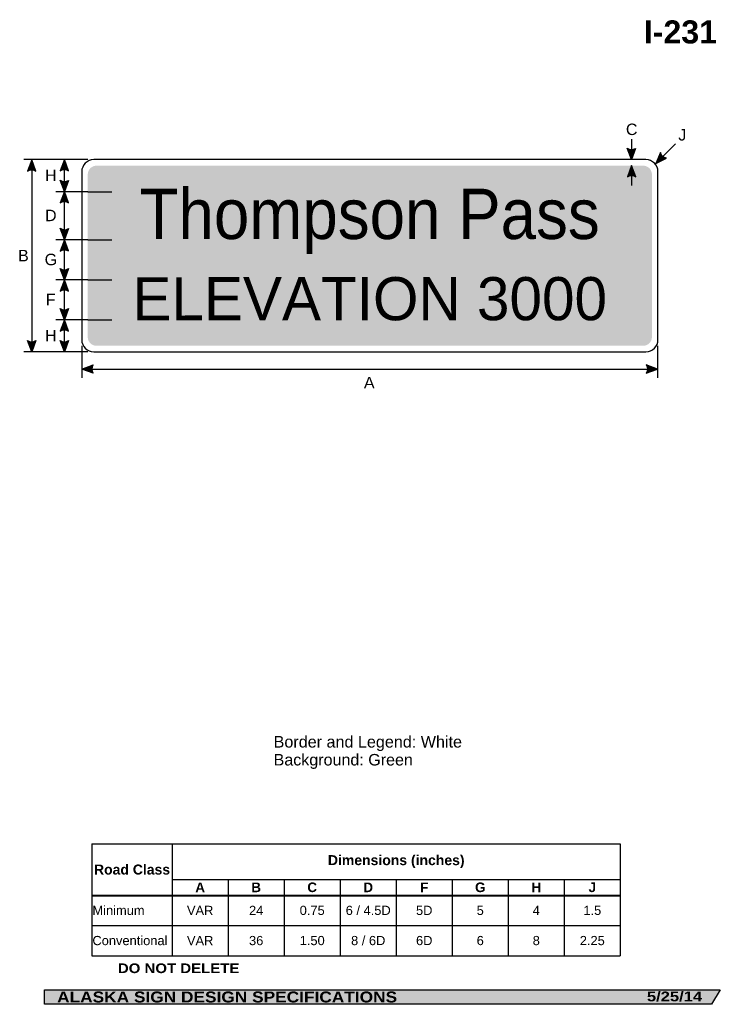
# Model space of a CAD drawing. Header units: feet. Extents: x 4 to 92, y 0 to 123.
import ezdxf
from ezdxf.enums import TextEntityAlignment as Align

# ---------------------------------------------------------------- set-up
doc = ezdxf.new("R2010")
doc.units = ezdxf.units.FT
doc.header["$MEASUREMENT"] = 0
doc.layers.add('Sign', color=7, linetype='Continuous')
doc.styles.add('ARIAL', font='arial.ttf')
doc.styles.add('ARIAL B', font='arialbd.ttf')
doc.styles.add('ARIAL BLACK B', font='ariblk.ttf')
doc.styles.add('ARIAL BLACK BI', font='ariblk.ttf')
doc.styles.add('FHWA SERIES D2000EX B', font='txt')

# ---------------------------------------------------------------- blocks, each defined once
blk = doc.blocks.new('*T4')
at = {"color": 0, "linetype": 'ByBlock', "lineweight": -2, "transparency": 16777216}
for p, q in [((0, 0), (66.020529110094, 0)), ((0, 0), (0, -13.967494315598)), ((10.020529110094, 0), (10.020529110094, -6.401856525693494)), ((66.020529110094, 0), (66.020529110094, -13.967494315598)), ((10.020529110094, -4.437689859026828), (66.020529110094, -4.437689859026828)), ((17.020529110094, -4.437689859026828), (17.020529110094, -6.401856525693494)), ((24.02052911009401, -4.437689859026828), (24.02052911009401, -6.401856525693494)), ((31.020529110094, -4.437689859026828), (31.020529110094, -6.401856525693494)), ((38.02052911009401, -4.437689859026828), (38.02052911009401, -6.401856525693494)), ((45.020529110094, -4.437689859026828), (45.020529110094, -6.401856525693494)), ((52.020529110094, -4.437689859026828), (52.020529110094, -6.401856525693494)), ((59.020529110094, -4.437689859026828), (59.020529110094, -6.401856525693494)), ((0, -6.401856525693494), (66.020529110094, -6.401856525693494)), ((0, -6.446856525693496), (66.020529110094, -6.446856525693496)), ((10.020529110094, -6.446856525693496), (10.020529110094, -13.967494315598)), ((17.020529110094, -6.446856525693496), (17.020529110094, -13.967494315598)), ((24.02052911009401, -6.446856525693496), (24.02052911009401, -13.967494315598)), ((31.020529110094, -6.446856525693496), (31.020529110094, -13.967494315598)), ((38.02052911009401, -6.446856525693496), (38.02052911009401, -13.967494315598)), ((45.020529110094, -6.446856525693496), (45.020529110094, -13.967494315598)), ((52.020529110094, -6.446856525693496), (52.020529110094, -13.967494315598)), ((59.020529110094, -6.446856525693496), (59.020529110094, -13.967494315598)), ((0, -10.19592542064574), (66.020529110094, -10.19592542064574)), ((0, -13.967494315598), (66.020529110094, -13.967494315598))]:
    blk.add_line(p, q, dxfattribs=at)
at = {"color": 18, "transparency": 16777216}
for s, insert, char_height, width, attachment_point, style in [('Road Class', (5.010264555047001, -3.212178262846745), 1.25, 9.900529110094, 5, 'ARIAL B'), ('Dimensions (inches)', (38.02052911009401, -2.218844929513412), 1.25, 55.88, 5, 'ARIAL B'), ('A', (13.52052911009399, -5.431023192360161), 1.199999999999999, 6.879999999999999, 5, 'ARIAL B'), ('B', (20.52052911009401, -5.431023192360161), 1.199999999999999, 6.879999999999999, 5, 'ARIAL B'), ('C', (27.520529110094, -5.431023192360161), 1.199999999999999, 6.879999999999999, 5, 'ARIAL B'), ('D', (34.520529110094, -5.431023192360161), 1.199999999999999, 6.879999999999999, 5, 'ARIAL B'), ('F', (41.520529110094, -5.431023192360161), 1.199999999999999, 6.879999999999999, 5, 'ARIAL B'), ('G', (48.520529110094, -5.431023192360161), 1.199999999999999, 6.879999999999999, 5, 'ARIAL B'), ('H', (55.52052911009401, -5.431023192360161), 1.199999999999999, 6.879999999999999, 5, 'ARIAL B'), ('J', (62.520529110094, -5.431023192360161), 1.199999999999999, 6.879999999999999, 5, 'ARIAL B'), ('Minimum', (0.0600000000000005, -8.310140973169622), 1.149999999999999, 9.900529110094, 4, 'ARIAL'), ('VAR', (13.52052911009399, -8.310140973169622), 1.149999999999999, 6.879999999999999, 5, 'ARIAL'), ('24', (20.52052911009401, -8.310140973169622), 1.149999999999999, 6.879999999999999, 5, 'ARIAL'), ('0.75', (27.520529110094, -8.310140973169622), 1.149999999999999, 6.879999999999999, 5, 'ARIAL'), ('6 / 4.5D', (34.520529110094, -8.310140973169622), 1.149999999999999, 6.879999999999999, 5, 'ARIAL'), ('5D', (41.520529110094, -8.310140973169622), 1.149999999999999, 6.879999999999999, 5, 'ARIAL'), ('5', (48.520529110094, -8.310140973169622), 1.149999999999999, 6.879999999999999, 5, 'ARIAL'), ('4', (55.52052911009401, -8.310140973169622), 1.149999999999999, 6.879999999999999, 5, 'ARIAL'), ('1.5', (62.520529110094, -8.310140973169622), 1.149999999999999, 6.879999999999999, 5, 'ARIAL'), ('Conventional', (0.0600000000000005, -12.08170986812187), 1.149999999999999, 9.900529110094, 4, 'ARIAL'), ('VAR', (13.52052911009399, -12.08170986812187), 1.149999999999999, 6.879999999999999, 5, 'ARIAL'), ('36', (20.52052911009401, -12.08170986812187), 1.149999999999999, 6.879999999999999, 5, 'ARIAL'), ('1.50', (27.520529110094, -12.08170986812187), 1.149999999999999, 6.879999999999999, 5, 'ARIAL'), ('8 / 6D', (34.520529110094, -12.08170986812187), 1.149999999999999, 6.879999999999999, 5, 'ARIAL'), ('6D', (41.520529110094, -12.08170986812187), 1.149999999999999, 6.879999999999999, 5, 'ARIAL'), ('6', (48.520529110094, -12.08170986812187), 1.149999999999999, 6.879999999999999, 5, 'ARIAL'), ('8', (55.52052911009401, -12.08170986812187), 1.149999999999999, 6.879999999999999, 5, 'ARIAL'), ('2.25', (62.520529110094, -12.08170986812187), 1.149999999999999, 6.879999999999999, 5, 'ARIAL')]:
    blk.add_mtext(s, dxfattribs=dict(at, insert=insert, char_height=char_height, width=width, attachment_point=attachment_point, style=style))

msp = doc.modelspace()

# ---------------------------------------------------------------- hatches: boundary and pattern name
h = msp.add_hatch(color=256)
h.dxf.hatch_style = 1
edge = h.paths.add_edge_path()
edge.add_line((81.25243018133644, 107.2418648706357), (80.72417971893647, 105.8401585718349))
edge.add_line((80.72417971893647, 105.8401585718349), (80.19957784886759, 107.2537278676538))
edge.add_arc((80.73473467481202, 108.0226507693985), 0.9368218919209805, 235.1627615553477, 303.5461345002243)
h = msp.add_hatch(color=256)
h.dxf.hatch_style = 1
edge = h.paths.add_edge_path()
edge.add_line((6.326141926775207, 104.4056225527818), (5.797891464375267, 105.8073288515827))
edge.add_line((5.797891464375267, 105.8073288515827), (5.273289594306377, 104.3937595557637))
edge.add_arc((5.808446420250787, 103.624836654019), 0.9368218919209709, 56.45386549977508, 124.83723844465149, ccw=False)
h = msp.add_hatch(color=256)
h.dxf.hatch_style = 1
edge = h.paths.add_edge_path()
edge.add_line((10.41195251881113, 104.4269745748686), (9.883702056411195, 105.8286808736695))
edge.add_line((9.883702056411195, 105.8286808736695), (9.359100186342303, 104.4151115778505))
edge.add_arc((9.894257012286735, 103.6461886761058), 0.9368218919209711, 56.453865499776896, 124.837238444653, ccw=False)
h = msp.add_hatch(color=256)
h.dxf.hatch_style = 1
edge = h.paths.add_edge_path()
edge.add_line((84.35945946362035, 106.7195699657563), (83.77952230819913, 105.3384465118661))
edge.add_line((83.77952230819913, 105.3384465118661), (85.1322468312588, 106.0044207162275))
edge.add_arc((85.27217248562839, 106.9307338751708), 0.9368218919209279, 193.0266678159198, 261.4100407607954, ccw=False)
at = {"true_color": 0xffffff}
h = msp.add_hatch(color=7, dxfattribs=at)
h.dxf.hatch_style = 1
edge = h.paths.add_edge_path()
edge.add_line((81.28277948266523, 103.6891398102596), (80.7545290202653, 105.0908461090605))
edge.add_line((80.7545290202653, 105.0908461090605), (80.2299271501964, 103.6772768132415))
edge.add_arc((80.76508397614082, 102.9083539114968), 0.9368218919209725, 56.45386549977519, 124.8372384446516, ccw=False)
h = msp.add_hatch(color=256)
h.dxf.hatch_style = 1
edge = h.paths.add_edge_path()
edge.add_line((10.41195251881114, 103.2401049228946), (9.883702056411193, 101.8383986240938))
edge.add_line((9.883702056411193, 101.8383986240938), (9.35910018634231, 103.2519679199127))
edge.add_arc((9.89425701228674, 104.0208908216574), 0.936821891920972, 235.1627615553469, 303.5461345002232)
h = msp.add_hatch(color=256)
h.dxf.hatch_style = 1
edge = h.paths.add_edge_path()
edge.add_line((10.41195251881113, 100.4366923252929), (9.883702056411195, 101.8383986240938))
edge.add_line((9.883702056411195, 101.8383986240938), (9.359100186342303, 100.4248293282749))
edge.add_arc((9.89425701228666, 99.65590642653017), 0.9368218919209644, 56.45386549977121, 124.8372384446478, ccw=False)
h = msp.add_hatch(color=256)
h.dxf.hatch_style = 1
edge = h.paths.add_edge_path()
edge.add_line((10.41195251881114, 97.24010492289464), (9.883702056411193, 95.83839862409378))
edge.add_line((9.883702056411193, 95.83839862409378), (9.35910018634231, 97.25196791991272))
edge.add_arc((9.894257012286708, 98.02089082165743), 0.936821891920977, 235.1627615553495, 303.5461345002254)
h = msp.add_hatch(color=256)
h.dxf.hatch_style = 1
edge = h.paths.add_edge_path()
edge.add_line((10.41195251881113, 94.42176627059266), (9.883702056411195, 95.82347256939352))
edge.add_line((9.883702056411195, 95.82347256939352), (9.359100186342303, 94.40990327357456))
edge.add_arc((9.894257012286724, 93.64098037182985), 0.9368218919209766, 56.45386549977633, 124.837238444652, ccw=False)
h = msp.add_hatch(color=256)
h.dxf.hatch_style = 1
edge = h.paths.add_edge_path()
edge.add_line((10.41195251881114, 92.23750076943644), (9.883702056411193, 90.83579447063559))
edge.add_line((9.883702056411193, 90.83579447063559), (9.35910018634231, 92.24936376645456))
edge.add_arc((9.894257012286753, 93.01828666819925), 0.9368218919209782, 235.1627615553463, 303.5461345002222)
h = msp.add_hatch(color=256)
h.dxf.hatch_style = 1
edge = h.paths.add_edge_path()
edge.add_line((10.41195251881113, 89.41916211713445), (9.883702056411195, 90.82086841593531))
edge.add_line((9.883702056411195, 90.82086841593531), (9.359100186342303, 89.40729912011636))
edge.add_arc((9.894257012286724, 88.63837621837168), 0.9368218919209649, 56.45386549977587, 124.8372384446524, ccw=False)
h = msp.add_hatch(color=256)
h.dxf.hatch_style = 1
edge = h.paths.add_edge_path()
edge.add_line((10.41195251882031, 87.23229245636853), (9.88370205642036, 85.83058615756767))
edge.add_line((9.88370205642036, 85.83058615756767), (9.359100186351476, 87.24415545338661))
edge.add_arc((9.894257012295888, 88.01307835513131), 0.9368218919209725, 235.1627615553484, 303.5461345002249)
h = msp.add_hatch(color=256)
h.dxf.hatch_style = 1
edge = h.paths.add_edge_path()
edge.add_line((10.4119525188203, 84.41655795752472), (9.88370205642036, 85.81826425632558))
edge.add_line((9.88370205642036, 85.81826425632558), (9.359100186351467, 84.40469496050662))
edge.add_arc((9.89425701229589, 83.63577205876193), 0.936821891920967, 56.45386549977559, 124.8372384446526, ccw=False)
h = msp.add_hatch(color=256)
h.dxf.hatch_style = 1
edge = h.paths.add_edge_path()
edge.add_line((6.326141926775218, 83.24186487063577), (5.797891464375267, 81.84015857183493))
edge.add_line((5.797891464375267, 81.84015857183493), (5.273289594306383, 83.25372786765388))
edge.add_arc((5.808446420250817, 84.02265076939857), 0.9368218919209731, 235.1627615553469, 303.5461345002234)
h = msp.add_hatch(color=256)
h.dxf.hatch_style = 1
edge = h.paths.add_edge_path()
edge.add_line((10.41195251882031, 83.2322924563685), (9.88370205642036, 81.83058615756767))
edge.add_line((9.88370205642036, 81.83058615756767), (9.359100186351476, 83.24415545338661))
edge.add_arc((9.89425701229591, 84.01307835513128), 0.9368218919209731, 235.1627615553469, 303.5461345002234)
h = msp.add_hatch(color=256)
h.dxf.hatch_style = 1
edge = h.paths.add_edge_path()
edge.add_line((13.45675522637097, 79.14797656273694), (12.05557704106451, 79.67762625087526))
edge.add_line((12.05557704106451, 79.67762625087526), (13.46966940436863, 80.20081652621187))
edge.add_arc((14.23805761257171, 79.66489226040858), 0.9368218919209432, 145.1055563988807, 213.488929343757)
h = msp.add_hatch(color=256)
h.dxf.hatch_style = 1
edge = h.paths.add_edge_path()
edge.add_line((82.59189170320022, 79.1479765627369), (83.9930698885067, 79.67762625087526))
edge.add_line((83.9930698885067, 79.67762625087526), (82.57897752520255, 80.20081652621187))
edge.add_arc((81.81058931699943, 79.66489226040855), 0.9368218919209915, -33.488929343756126, 34.89444360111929, ccw=False)
at = {"layer": 'Sign', "true_color": 0x00773b}
h = msp.add_hatch(color=116, dxfattribs=at)
edge = h.paths.add_edge_path(flags=0)
edge.add_spline(control_points=[(13.89914142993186, 105.0778366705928), (13.89914142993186, 105.0778366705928), (82.19914142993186, 105.0778366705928), (82.19914142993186, 105.0778366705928), (82.80624795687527, 105.0778366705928), (83.29914142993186, 104.5849431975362), (83.29914142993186, 103.9778366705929), (83.29914142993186, 103.9778366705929), (83.29914142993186, 83.67783667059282), (83.29914142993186, 83.67783667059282), (83.29914142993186, 83.07073014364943), (82.80624795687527, 82.57783667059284), (82.19914142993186, 82.57783667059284), (82.19914142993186, 82.57783667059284), (13.89914142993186, 82.57783667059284), (13.89914142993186, 82.57783667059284), (13.29203490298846, 82.57783667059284), (12.79914142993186, 83.07073014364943), (12.79914142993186, 83.67783667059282), (12.79914142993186, 83.67783667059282), (12.79914142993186, 103.9778366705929), (12.79914142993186, 103.9778366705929), (12.79914142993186, 104.5849431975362), (13.29203490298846, 105.0778366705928), (13.89914142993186, 105.0778366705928)], knot_values=[0, 0, 0, 0, 1, 1, 1, 2, 2, 2, 3, 3, 3, 4, 4, 4, 5, 5, 5, 6, 6, 6, 7, 7, 7, 8, 8, 8, 8], degree=3, periodic=0)
at = {"layer": 'Sign', "true_color": 0x000000}
msp.add_hatch(color=18, dxfattribs=at).paths.add_polyline_path([(7.399373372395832, 2.133735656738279), (91.84195454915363, 2.133735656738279), (90.75006357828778, 0.3343149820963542), (7.402168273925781, 0.3343149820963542)], flags=0)

# ---------------------------------------------------------------- linework, layer by layer
for p, q in [((13.32525895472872, 20.37137926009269), (79.34578806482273, 20.37137926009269)), ((13.32525895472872, 13.95359209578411), (79.34578806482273, 13.95359209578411)), ((13.32525895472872, 13.89545337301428), (79.34578806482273, 13.89545337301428))]:
    msp.add_line(p, q)
for points in [[(81.25243018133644, 107.2418648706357), (80.72417971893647, 105.8401585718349), (80.19957784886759, 107.2537278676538, 0.307560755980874), (81.25243018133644, 107.2418648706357, 4.141293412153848)], [(6.326141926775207, 104.4056225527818), (5.797891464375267, 105.8073288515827), (5.273289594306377, 104.3937595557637, -0.307560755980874), (6.326141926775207, 104.4056225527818, -4.141293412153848)], [(10.41195251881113, 104.4269745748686), (9.883702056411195, 105.8286808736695), (9.359100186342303, 104.4151115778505, -0.307560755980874), (10.41195251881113, 104.4269745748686, -4.141293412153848)], [(84.35945946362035, 106.7195699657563), (83.77952230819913, 105.3384465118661), (85.1322468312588, 106.0044207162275, -0.307560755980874), (84.35945946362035, 106.7195699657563, -4.141293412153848)], [(10.41195251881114, 103.2401049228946), (9.883702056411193, 101.8383986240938), (9.35910018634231, 103.2519679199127, 0.307560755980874), (10.41195251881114, 103.2401049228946, 4.141293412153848)], [(10.41195251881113, 100.4366923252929), (9.883702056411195, 101.8383986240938), (9.359100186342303, 100.4248293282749, -0.307560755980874), (10.41195251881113, 100.4366923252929, -4.141293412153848)], [(10.41195251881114, 97.24010492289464), (9.883702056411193, 95.83839862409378), (9.35910018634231, 97.25196791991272, 0.307560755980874), (10.41195251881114, 97.24010492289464, 4.141293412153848)], [(10.41195251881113, 94.42176627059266), (9.883702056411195, 95.82347256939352), (9.359100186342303, 94.40990327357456, -0.307560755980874), (10.41195251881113, 94.42176627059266, -4.141293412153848)], [(10.41195251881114, 92.23750076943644), (9.883702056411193, 90.83579447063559), (9.35910018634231, 92.24936376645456, 0.307560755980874), (10.41195251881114, 92.23750076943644, 4.141293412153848)], [(10.41195251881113, 89.41916211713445), (9.883702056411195, 90.82086841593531), (9.359100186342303, 89.40729912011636, -0.307560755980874), (10.41195251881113, 89.41916211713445, -4.141293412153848)], [(10.41195251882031, 87.23229245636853), (9.88370205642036, 85.83058615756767), (9.359100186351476, 87.24415545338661, 0.307560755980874), (10.41195251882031, 87.23229245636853, 4.141293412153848)], [(10.4119525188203, 84.41655795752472), (9.88370205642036, 85.81826425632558), (9.359100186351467, 84.40469496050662, -0.307560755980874), (10.4119525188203, 84.41655795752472, -4.141293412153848)], [(6.326141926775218, 83.24186487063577), (5.797891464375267, 81.84015857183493), (5.273289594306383, 83.25372786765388, 0.307560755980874), (6.326141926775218, 83.24186487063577, 4.141293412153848)], [(10.41195251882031, 83.2322924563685), (9.88370205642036, 81.83058615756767), (9.359100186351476, 83.24415545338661, 0.307560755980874), (10.41195251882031, 83.2322924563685, 4.141293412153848)], [(13.45675522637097, 79.14797656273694), (12.05557704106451, 79.67762625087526), (13.46966940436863, 80.20081652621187, 0.307560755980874), (13.45675522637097, 79.14797656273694, 4.141293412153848)], [(82.59189170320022, 79.1479765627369), (83.9930698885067, 79.67762625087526), (82.57897752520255, 80.20081652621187, -0.307560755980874), (82.59189170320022, 79.1479765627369, -4.141293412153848)]]:
    msp.add_lwpolyline(points, format="xyb")
at = {"color": 7, "true_color": 0xffffff}
msp.add_lwpolyline([(81.28277948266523, 103.6891398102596), (80.7545290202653, 105.0908461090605), (80.2299271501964, 103.6772768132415, -0.307560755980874), (81.28277948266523, 103.6891398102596, -4.141293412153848)], format="xyb", dxfattribs=at)
at = {"layer": 'Sign', "color": 18, "lineweight": -3, "true_color": 0x000000}
for p, q in [((80.75452902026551, 108.3877211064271), (80.75452902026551, 105.8877211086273)), ((83.77952230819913, 105.3384465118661), (86.25439604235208, 107.813320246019)), ((12.79516039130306, 105.8278366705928), (4.795160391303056, 105.8278366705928)), ((5.797891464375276, 105.8073288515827), (5.797891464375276, 81.80732885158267)), ((9.883702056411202, 101.8286808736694), (9.883702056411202, 105.8286808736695)), ((12.80035570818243, 101.8280298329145), (8.800355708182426, 101.8280298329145)), ((9.883702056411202, 95.8260767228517), (9.883702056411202, 101.8260767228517)), ((12.79905362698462, 95.82542567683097), (8.799053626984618, 95.82542567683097)), ((9.883702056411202, 90.82347256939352), (9.883702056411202, 95.82347256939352)), ((12.80165779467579, 90.8234725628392), (8.801657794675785, 90.8234725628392)), ((9.883702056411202, 85.82086841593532), (9.883702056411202, 90.82086841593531)), ((12.80165779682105, 85.8208684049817), (8.801657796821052, 85.8208684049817)), ((9.883702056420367, 81.81826425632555), (9.883702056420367, 85.81826425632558)), ((12.04946996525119, 82.58127208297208), (12.04946996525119, 78.58127208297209)), ((83.9930698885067, 82.58127208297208), (83.9930698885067, 78.58127208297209)), ((12.79516039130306, 81.82783667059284), (4.795160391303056, 81.82783667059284)), ((12.05557704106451, 79.67762625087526), (84.05557704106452, 79.67762625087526))]:
    msp.add_line(p, q, dxfattribs=at)
at = {"layer": 'Sign', "color": 7, "lineweight": -3, "true_color": 0xffffff}
for p, q in [((80.75452902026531, 105.0908461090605), (80.75452902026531, 102.5908461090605)), ((12.80141706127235, 101.8278288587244), (15.80141706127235, 101.8278288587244)), ((12.79914142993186, 95.82782886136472), (15.79914142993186, 95.82782886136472)), ((12.80141706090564, 90.82262053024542), (15.80141706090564, 90.82262053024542)), ((12.79914142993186, 85.82001636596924), (15.79914142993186, 85.82001636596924))]:
    msp.add_line(p, q, dxfattribs=at)
at = {"layer": 'Sign', "color": 250, "lineweight": -3, "true_color": 0x1f1a17}
msp.add_lwpolyline([(7.399373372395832, 2.133735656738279), (91.84195454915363, 2.133735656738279), (90.75006357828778, 0.3343149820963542), (7.402168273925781, 0.3343149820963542)], close=True, dxfattribs=at)
at = {"layer": 'Sign', "color": 18, "lineweight": -3, "true_color": 0x000000}
msp.add_open_spline([(13.54946996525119, 105.8278366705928), (13.54946996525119, 105.8278366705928), (82.54946996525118, 105.8278366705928), (82.54946996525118, 105.8278366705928), (83.37734250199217, 105.8278366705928), (84.04946996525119, 105.1557092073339), (84.04946996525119, 104.3278366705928), (84.04946996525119, 104.3278366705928), (84.04946996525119, 83.32783667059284), (84.04946996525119, 83.32783667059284), (84.04946996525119, 82.49996413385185), (83.37734250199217, 81.82783667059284), (82.54946996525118, 81.82783667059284), (82.54946996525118, 81.82783667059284), (13.54946996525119, 81.82783667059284), (13.54946996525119, 81.82783667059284), (12.72159742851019, 81.82783667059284), (12.04946996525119, 82.49996413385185), (12.04946996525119, 83.32783667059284), (12.04946996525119, 83.32783667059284), (12.04946996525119, 104.3278366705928), (12.04946996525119, 104.3278366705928), (12.04946996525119, 105.1557092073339), (12.72159742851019, 105.8278366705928), (13.54946996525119, 105.8278366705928)], degree=3, knots=[0, 0, 0, 0, 1, 1, 1, 2, 2, 2, 3, 3, 3, 4, 4, 4, 5, 5, 5, 6, 6, 6, 7, 7, 7, 8, 8, 8, 8], dxfattribs=at)

# ---------------------------------------------------------------- block references
msp.add_blockref('*T4', (13.32525895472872, 20.37137926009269))

# ---------------------------------------------------------------- texts
at = {"layer": 'Sign', "color": 18, "true_color": 0x000000}
for s, height, style, p, p2 in [('I-231', 2.876726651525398, 'ARIAL B', (82.27478464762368, 120.3452796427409), (91.43478465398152, 120.3452796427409)), ('C', 1.427342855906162, 'ARIAL', (80.04946995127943, 108.9028366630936), (81.48947000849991, 108.9028366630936)), ('J', 1.431640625, 'ARIAL', (86.59113661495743, 108.2153366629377), (87.59113661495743, 108.2153366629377)), ('H', 1.427342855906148, 'ARIAL', (7.466136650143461, 103.1486808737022), (8.90613670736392, 103.1486808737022)), ('D', 1.427342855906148, 'ARIAL', (7.466136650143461, 98.14607672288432), (8.90613670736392, 98.14607672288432)), ('B', 1.438096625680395, 'ARIAL', (4.089571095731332, 93.1273288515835), (5.429571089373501, 93.1273288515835)), ('G', 1.435630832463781, 'ARIAL', (7.416136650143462, 92.64347256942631), (8.976136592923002, 92.64347256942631)), ('F', 1.429672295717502, 'ARIAL', (7.557803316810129, 87.6408684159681), (8.777803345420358, 87.6408684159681)), ('H', 1.427342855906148, 'ARIAL', (7.466136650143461, 83.13826425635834), (8.90613670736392, 83.13826425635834)), ('A', 1.43494520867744, 'ARIAL', (47.30647547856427, 77.25732885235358), (48.64647547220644, 77.25732885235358)), ('Border and Legend: White', 1.443374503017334, 'ARIAL', (36.02603782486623, 32.40375737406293), (59.56603850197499, 32.40375737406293)), ('Background: Green', 1.436283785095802, 'ARIAL', (36.02603782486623, 30.16375737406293), (53.42603784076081, 30.16375737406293))]:
    msp.add_text(s, height=height, dxfattribs=dict(at, style=style)).set_placement(p, p2, align=Align.ALIGNED)
at = {"layer": 'Sign', "color": 7, "true_color": 0xffffff}
for s, height, style, p, p2 in [('Thompson Pass', 6.280411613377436, 'FHWA SERIES D2000EX B', (19.27431402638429, 95.91917570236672), (76.7743140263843, 95.91917570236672)), ('DO NOT DELETE', 1.207680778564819, 'ARIAL BLACK B', (16.56811269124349, 4.231942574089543), (31.75144449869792, 4.231942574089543)), ('ALASKA SIGN DESIGN SPECIFICATIONS', 1.370356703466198, 'ARIAL BLACK BI', (8.970644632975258, 0.5634683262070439), (51.45731099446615, 0.5634683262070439)), ('5/25/14', 1.226406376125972, 'ARIAL BLACK BI', (82.66977953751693, 0.7043360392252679), (89.56977939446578, 0.7043360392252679))]:
    msp.add_text(s, height=height, dxfattribs=dict(at, style=style)).set_placement(p, p2, align=Align.ALIGNED)
at = {"layer": 'Sign', "color": 7, "true_color": 0xffffff, "style": 'FHWA SERIES D2000EX B'}
msp.add_text('ELEVATION 3000', height=5.383270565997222, rotation=0.0102245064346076, dxfattribs=at).set_placement((18.38247477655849, 85.76716219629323), (77.68901652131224, 85.77774552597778), align=Align.ALIGNED)

doc.saveas('drawing.dxf')
